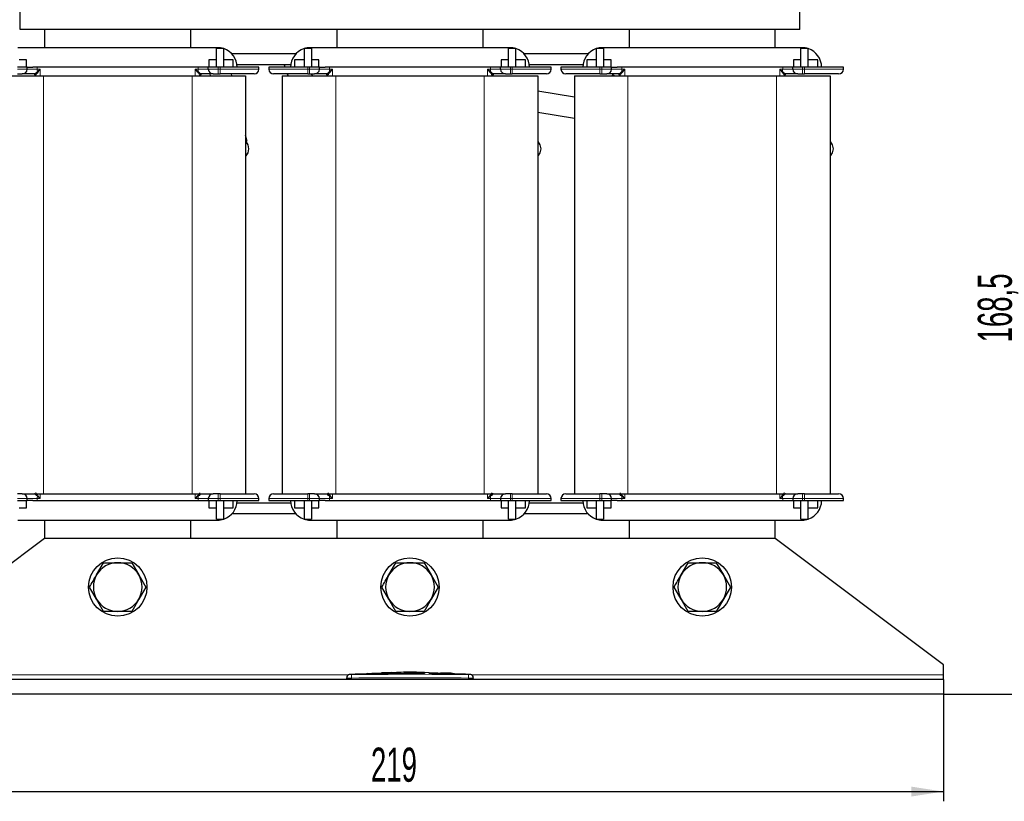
# Model space of a CAD drawing. Header units: millimetres. Extents: x 5 to 418, y 2 to 292.
# Tile 9 of 39: x 56 to 157, y 151 to 231. Entities that reach past the tile are written whole.
import ezdxf

# ---------------------------------------------------------------- set-up
doc = ezdxf.new("R2010")
doc.units = ezdxf.units.MM
doc.layers.add('SLD-0', color=7, linetype='Continuous')
doc.styles.add('SLDTEXTSTYLE0', font='TXT', dxfattribs={"width": 0.605})
doc.dimstyles.new('SLDDIMSTYLE0', dxfattribs={"dimtxt": 3.5, "dimasz": 3.302, "dimexe": 0, "dimexo": 0.0625, "dimgap": 0.875, "dimtad": 1, "dimlfac": 2, "dimrnd": 1e-09, "dimzin": 12, "dimdsep": 46, "dimtxsty": 'SLDTEXTSTYLE0', "dimsah": 1, "dimcen": 0.09, "dimadec": 0, "dimazin": 3, "dimtfac": 1, "dimtofl": 0, "dimtmove": 0, "dimatfit": 3, "dimfxl": 1, "dimfrac": 2, "dimtolj": 1, "dimtzin": 12, "dimarcsym": 0})
doc.dimstyles.new('SLDDIMSTYLE1', dxfattribs={"dimtxt": 3.5, "dimasz": 3.302, "dimexe": 0, "dimexo": 0.0625, "dimgap": 0.875, "dimtad": 1, "dimdec": 0, "dimlfac": 2, "dimrnd": 1e-09, "dimzin": 12, "dimdsep": 46, "dimtxsty": 'SLDTEXTSTYLE0', "dimsah": 1, "dimcen": 0.09, "dimadec": 0, "dimazin": 3, "dimtfac": 1, "dimtofl": 0, "dimtmove": 0, "dimatfit": 3, "dimfxl": 1, "dimfrac": 2, "dimtolj": 1, "dimtzin": 12, "dimarcsym": 0})

# ---------------------------------------------------------------- blocks, each defined once
blk = doc.blocks.new('_D')
at = {"layer": 'SLD-0'}
for p, q in [((41.24, 161.54), (41.24, 150.54)), ((150.74, 161.54), (150.74, 150.54)), ((41.24, 151.54), (150.74, 151.54))]:
    blk.add_line(p, q, dxfattribs=at)
for points in [[(41.24, 151.54), (44.54, 151.03), (44.54, 152.05)], [(150.74, 151.54), (147.44, 152.05), (147.44, 151.03)]]:
    blk.add_solid(points, dxfattribs=at)
at = {"layer": 'SLD-0', "insert": (91.98, 156.05), "char_height": 3.5, "attachment_point": 1, "style": 'SLDTEXTSTYLE0'}
blk.add_mtext('219', dxfattribs=at)
blk = doc.blocks.new('_D_1')
at = {"layer": 'SLD-0'}
for p, q in [((135.99, 245.79), (159.79, 245.79)), ((158.79, 245.79), (158.79, 161.54)), ((150.74, 161.54), (159.79, 161.54))]:
    blk.add_line(p, q, dxfattribs=at)
for points in [[(158.79, 245.79), (158.28, 242.49), (159.29, 242.49)], [(158.79, 161.54), (159.29, 164.84), (158.28, 164.84)]]:
    blk.add_solid(points, dxfattribs=at)
at = {"layer": 'SLD-0', "insert": (154.27, 197.65), "char_height": 3.5, "attachment_point": 1, "rotation": 90, "style": 'SLDTEXTSTYLE0'}
blk.add_mtext('168,5', dxfattribs=at)
blk = doc.blocks.new('_D_2')
at = {"layer": 'SLD-0'}
for p, q in [((119.94, 271.94), (168.52, 271.94)), ((167.52, 271.94), (167.52, 161.54)), ((150.74, 161.54), (168.52, 161.54))]:
    blk.add_line(p, q, dxfattribs=at)
for points in [[(167.52, 271.94), (167.02, 268.64), (168.03, 268.64)], [(167.52, 161.54), (168.03, 164.84), (167.02, 164.84)]]:
    blk.add_solid(points, dxfattribs=at)
at = {"layer": 'SLD-0', "insert": (163.01, 212.73), "char_height": 3.5, "attachment_point": 1, "rotation": 90, "style": 'SLDTEXTSTYLE0'}
blk.add_mtext('221', dxfattribs=at)

msp = doc.modelspace()

# ---------------------------------------------------------------- linework, layer by layer
at = {"color": 7, "linetype": 'Continuous', "lineweight": 25}
for p, q in [((55.9898, 229.7905), (55.9898, 244.2905)), ((135.9898, 229.7905), (135.9898, 244.2905)), ((135.9898, 229.7905), (55.9898, 229.7905)), ((58.4898, 229.7905), (58.4898, 227.9155)), ((73.4898, 227.9155), (73.4898, 229.7905)), ((88.4898, 229.7905), (88.4898, 227.9155)), ((103.4898, 227.9155), (103.4898, 229.7905)), ((118.4898, 229.7905), (118.4898, 227.9155)), ((133.4898, 227.9155), (133.4898, 229.7905)), ((76.2398, 227.9155), (55.7398, 227.9155)), ((76.1148, 225.9155), (76.1148, 227.8155)), ((76.8643, 227.8155), (76.1148, 227.8155)), ((76.8648, 227.8155), (76.8643, 227.8155)), ((76.8648, 225.9155), (76.8648, 227.8155)), ((85.1148, 227.8154), (85.1153, 227.8155)), ((85.1148, 227.8155), (85.1148, 225.9155)), ((85.8648, 227.8155), (85.1153, 227.8155)), ((106.2398, 227.9155), (85.7398, 227.9155)), ((85.8648, 227.8155), (85.8648, 225.9155)), ((106.1148, 225.9155), (106.1148, 227.8155)), ((106.8643, 227.8155), (106.1148, 227.8155)), ((106.8648, 227.8155), (106.8643, 227.8155)), ((106.8648, 225.9155), (106.8648, 227.8155)), ((115.1148, 227.8154), (115.1153, 227.8155)), ((115.1148, 227.8155), (115.1148, 225.9155)), ((115.8648, 227.8155), (115.1153, 227.8155)), ((136.2398, 227.9155), (115.7398, 227.9155)), ((115.8648, 227.8155), (115.8648, 225.9155)), ((136.1148, 225.9155), (136.1148, 227.8155)), ((136.8643, 227.8155), (136.1148, 227.8155)), ((136.8648, 227.8155), (136.8643, 227.8155)), ((136.8648, 225.9155), (136.8648, 227.8155)), ((56.6398, 226.6655), (55.8648, 226.6655)), ((56.6398, 225.9155), (56.6398, 226.6655)), ((76.1148, 226.6655), (75.3398, 226.6655)), ((75.3398, 226.6655), (75.3398, 225.9155)), ((77.8398, 226.6655), (76.8648, 226.6655)), ((84.2874, 227.2905), (77.6922, 227.2905)), ((77.8398, 225.9155), (77.8398, 226.6655)), ((85.1148, 226.6655), (84.1398, 226.6655)), ((84.1398, 226.6655), (84.1398, 225.9155)), ((86.6398, 226.6655), (85.8648, 226.6655)), ((86.6398, 225.9155), (86.6398, 226.6655)), ((105.3398, 226.6655), (105.3398, 225.9155)), ((106.1148, 226.6655), (105.3398, 226.6655)), ((107.8398, 226.6655), (106.8648, 226.6655)), ((114.2874, 227.2905), (107.6922, 227.2905)), ((107.8398, 225.9155), (107.8398, 226.6655)), ((115.1148, 226.6655), (114.1398, 226.6655)), ((114.1398, 226.6655), (114.1398, 225.9155)), ((116.6398, 226.6655), (115.8648, 226.6655)), ((116.6398, 225.9155), (116.6398, 226.6655)), ((136.1148, 226.6655), (135.3398, 226.6655)), ((135.3398, 226.6655), (135.3398, 225.9155)), ((137.8398, 226.6655), (136.8648, 226.6655)), ((137.8398, 225.9155), (137.8398, 226.6655)), ((56.6898, 225.9155), (55.6898, 225.9155)), ((56.6898, 225.7155), (56.6898, 225.9155)), ((56.6898, 225.9155), (57.2686, 225.9155)), ((60.0316, 225.9155), (57.2686, 225.9155)), ((71.948, 225.9155), (60.0316, 225.9155)), ((74.711, 225.9155), (71.948, 225.9155)), ((75.2898, 225.9155), (74.711, 225.9155)), ((75.2898, 225.7155), (75.2898, 225.9155)), ((76.2898, 225.9155), (75.2898, 225.9155)), ((76.4898, 225.9155), (76.2898, 225.9155)), ((80.4898, 225.9155), (76.4898, 225.9155)), ((83.7525, 226.1405), (78.2271, 226.1405)), ((80.4898, 225.7155), (80.4898, 225.9155)), ((81.4898, 225.9155), (81.4898, 225.7155)), ((85.4898, 225.9155), (81.4898, 225.9155)), ((83.0698, 226.1405), (83.1305, 225.9155)), ((85.6898, 225.9155), (85.4898, 225.9155)), ((86.6898, 225.9155), (85.6898, 225.9155)), ((86.6898, 225.7155), (86.6898, 225.9155)), ((86.6898, 225.9155), (87.2686, 225.9155)), ((90.0316, 225.9155), (87.2686, 225.9155)), ((101.948, 225.9155), (90.0316, 225.9155)), ((104.711, 225.9155), (101.948, 225.9155)), ((105.2898, 225.9155), (104.711, 225.9155)), ((105.2898, 225.7155), (105.2898, 225.9155)), ((106.2898, 225.9155), (105.2898, 225.9155)), ((106.4898, 225.9155), (106.2898, 225.9155)), ((110.4898, 225.9155), (106.4898, 225.9155)), ((113.7525, 226.1405), (108.2271, 226.1405)), ((110.4898, 225.7155), (110.4898, 225.9155)), ((115.4898, 225.9155), (111.4898, 225.9155)), ((111.4898, 225.9155), (111.4898, 225.7155)), ((115.6898, 225.9155), (115.4898, 225.9155)), ((116.6898, 225.9155), (115.6898, 225.9155)), ((116.6898, 225.7155), (116.6898, 225.9155)), ((116.6898, 225.9155), (117.2686, 225.9155)), ((120.0316, 225.9155), (117.2686, 225.9155)), ((131.948, 225.9155), (120.0316, 225.9155)), ((134.711, 225.9155), (131.948, 225.9155)), ((135.2898, 225.9155), (134.711, 225.9155)), ((135.2898, 225.7155), (135.2898, 225.9155)), ((136.2898, 225.9155), (135.2898, 225.9155)), ((136.4898, 225.9155), (136.2898, 225.9155)), ((140.4898, 225.9155), (136.4898, 225.9155)), ((140.4898, 225.7155), (140.4898, 225.9155)), ((52.8648, 225.0155), (58.3648, 225.0155)), ((55.6898, 225.2155), (56.1898, 225.2155)), ((57.4648, 225.1155), (57.4648, 225.0155)), ((57.5567, 225.0155), (57.5567, 225.1156)), ((58.3648, 225.0155), (73.6148, 225.0155)), ((73.6148, 225.0155), (79.1148, 225.0155)), ((74.4229, 225.0155), (74.4229, 225.1156)), ((74.5148, 225.0155), (74.5148, 225.1155)), ((75.4448, 225.2155), (75.4915, 225.0155)), ((75.7898, 225.2155), (76.2898, 225.2155)), ((76.2898, 225.2155), (76.4898, 225.2155)), ((77.6993, 225.0155), (77.6526, 225.2155)), ((79.1148, 225.0155), (79.1148, 182.1155)), ((82.8648, 225.0155), (82.8648, 182.1155)), ((82.8648, 225.0155), (88.3648, 225.0155)), ((83.3951, 225.1827), (83.471, 225.0155)), ((85.4898, 225.2155), (85.6898, 225.2155)), ((85.6898, 225.2155), (86.1898, 225.2155)), ((87.4648, 225.1155), (87.4648, 225.0155)), ((87.5567, 225.0155), (87.5567, 225.1156)), ((88.3648, 225.0155), (103.6148, 225.0155)), ((103.6148, 225.0155), (109.1148, 225.0155)), ((104.4229, 225.0155), (104.4229, 225.1156)), ((104.5148, 225.0155), (104.5148, 225.1155)), ((105.7898, 225.2155), (106.2898, 225.2155)), ((106.2898, 225.2155), (106.4898, 225.2155)), ((109.1148, 225.0155), (109.1148, 182.1155)), ((112.8648, 225.0155), (112.8648, 182.1155)), ((112.8648, 225.0155), (118.3648, 225.0155)), ((115.4898, 225.2155), (115.6898, 225.2155)), ((115.6898, 225.2155), (116.1898, 225.2155)), ((116.8154, 225.1739), (116.7019, 225.0386)), ((117.4648, 225.1155), (117.4648, 225.0155)), ((117.5567, 225.0155), (117.5567, 225.1156)), ((118.3648, 225.0155), (133.6148, 225.0155)), ((133.6148, 225.0155), (139.1148, 225.0155)), ((134.4229, 225.0155), (134.4229, 225.1156)), ((134.5148, 225.0155), (134.5148, 225.1155)), ((135.7898, 225.2155), (136.2898, 225.2155)), ((136.2898, 225.2155), (136.4898, 225.2155)), ((139.1148, 225.0155), (139.1148, 182.1155)), ((112.8648, 222.8476), (109.1148, 223.4683)), ((109.1148, 221.2891), (112.8648, 220.6684)), ((79.2673, 218.2973), (79.1148, 218.9506)), ((79.1148, 216.7852), (79.1376, 216.8211)), ((56.1898, 182.1155), (55.6898, 182.1155)), ((56.1898, 182.1155), (58.3648, 182.1155)), ((58.3648, 182.1155), (73.6148, 182.1155)), ((73.6148, 182.1155), (75.7898, 182.1155)), ((76.2898, 182.1155), (75.7898, 182.1155)), ((76.4898, 182.1155), (76.2898, 182.1155)), ((85.6898, 182.1155), (85.4898, 182.1155)), ((86.1898, 182.1155), (85.6898, 182.1155)), ((86.1898, 182.1155), (88.3648, 182.1155)), ((88.3648, 182.1155), (103.6148, 182.1155)), ((103.6148, 182.1155), (105.7898, 182.1155)), ((106.2898, 182.1155), (105.7898, 182.1155)), ((106.4898, 182.1155), (106.2898, 182.1155)), ((115.6898, 182.1155), (115.4898, 182.1155)), ((116.1898, 182.1155), (115.6898, 182.1155)), ((116.1898, 182.1155), (118.3648, 182.1155)), ((118.3648, 182.1155), (133.6148, 182.1155)), ((133.6148, 182.1155), (135.7898, 182.1155)), ((136.2898, 182.1155), (135.7898, 182.1155)), ((136.4898, 182.1155), (136.2898, 182.1155)), ((55.6898, 181.4155), (56.6898, 181.4155)), ((56.6398, 180.6655), (56.6398, 181.4155)), ((56.6898, 181.4155), (56.6898, 181.6155)), ((57.2686, 181.4155), (56.6898, 181.4155)), ((57.2686, 181.4155), (60.0316, 181.4155)), ((60.0316, 181.4155), (71.948, 181.4155)), ((71.948, 181.4155), (74.711, 181.4155)), ((74.711, 181.4155), (75.2898, 181.4155)), ((75.2898, 181.6155), (75.2898, 181.4155)), ((75.2898, 181.4155), (76.2898, 181.4155)), ((75.3398, 181.4155), (75.3398, 180.6655)), ((76.1148, 179.5155), (76.1148, 181.4155)), ((76.2898, 181.4155), (76.4898, 181.4155)), ((76.4898, 181.4155), (80.4898, 181.4155)), ((76.8648, 179.5155), (76.8648, 181.4155)), ((77.8398, 180.6655), (77.8398, 181.4155)), ((83.7588, 181.1405), (78.2208, 181.1405)), ((80.4898, 181.4155), (80.4898, 181.6155)), ((81.4898, 181.6155), (81.4898, 181.4155)), ((81.4898, 181.4155), (85.4898, 181.4155)), ((84.1398, 181.4155), (84.1398, 180.6655)), ((85.1148, 181.4155), (85.1148, 179.5155)), ((85.4898, 181.4155), (85.6898, 181.4155)), ((85.6898, 181.4155), (86.6898, 181.4155)), ((85.8648, 181.4155), (85.8648, 179.5155)), ((86.6398, 180.6655), (86.6398, 181.4155)), ((86.6898, 181.4155), (86.6898, 181.6155)), ((87.2686, 181.4155), (86.6898, 181.4155)), ((87.2686, 181.4155), (90.0316, 181.4155)), ((90.0316, 181.4155), (101.948, 181.4155)), ((101.948, 181.4155), (104.711, 181.4155)), ((104.711, 181.4155), (105.2898, 181.4155)), ((105.2898, 181.6155), (105.2898, 181.4155)), ((105.2898, 181.4155), (106.2898, 181.4155)), ((105.3398, 181.4155), (105.3398, 180.6655)), ((106.1148, 179.5155), (106.1148, 181.4155)), ((106.2898, 181.4155), (106.4898, 181.4155)), ((106.4898, 181.4155), (110.4898, 181.4155)), ((106.8648, 179.5155), (106.8648, 181.4155)), ((107.8398, 180.6655), (107.8398, 181.4155)), ((113.7588, 181.1405), (108.2208, 181.1405)), ((110.4898, 181.4155), (110.4898, 181.6155)), ((111.4898, 181.6155), (111.4898, 181.4155)), ((111.4898, 181.4155), (115.4898, 181.4155)), ((114.1398, 181.4155), (114.1398, 180.6655)), ((115.1148, 181.4155), (115.1148, 179.5155)), ((115.4898, 181.4155), (115.6898, 181.4155)), ((115.6898, 181.4155), (116.6898, 181.4155)), ((115.8648, 181.4155), (115.8648, 179.5155)), ((116.6398, 180.6655), (116.6398, 181.4155)), ((116.6898, 181.4155), (116.6898, 181.6155)), ((117.2686, 181.4155), (116.6898, 181.4155)), ((117.2686, 181.4155), (120.0316, 181.4155)), ((120.0316, 181.4155), (131.948, 181.4155)), ((131.948, 181.4155), (134.711, 181.4155)), ((134.711, 181.4155), (135.2898, 181.4155)), ((135.2898, 181.6155), (135.2898, 181.4155)), ((135.2898, 181.4155), (136.2898, 181.4155)), ((135.3398, 181.4155), (135.3398, 180.6655)), ((136.1148, 179.5155), (136.1148, 181.4155)), ((136.2898, 181.4155), (136.4898, 181.4155)), ((136.4898, 181.4155), (140.4898, 181.4155)), ((136.8648, 179.5155), (136.8648, 181.4155)), ((137.8398, 180.6655), (137.8398, 181.4155)), ((140.4898, 181.4155), (140.4898, 181.6155)), ((55.8648, 180.6655), (56.6398, 180.6655)), ((75.3398, 180.6655), (76.1148, 180.6655)), ((76.8648, 180.6655), (77.8398, 180.6655)), ((84.2874, 180.0405), (77.6922, 180.0405)), ((84.1398, 180.6655), (85.1148, 180.6655)), ((85.8648, 180.6655), (86.6398, 180.6655)), ((105.3398, 180.6655), (106.1148, 180.6655)), ((106.8648, 180.6655), (107.8398, 180.6655)), ((114.2874, 180.0405), (107.6922, 180.0405)), ((114.1398, 180.6655), (115.1148, 180.6655)), ((115.8648, 180.6655), (116.6398, 180.6655)), ((135.3398, 180.6655), (136.1148, 180.6655)), ((136.8648, 180.6655), (137.8398, 180.6655)), ((55.7398, 179.4155), (76.2398, 179.4155)), ((58.4898, 179.4155), (58.4898, 177.5405)), ((73.4898, 177.5405), (73.4898, 179.4155)), ((76.1148, 179.5155), (76.8643, 179.5155)), ((76.8643, 179.5155), (76.8648, 179.5155)), ((85.1153, 179.5155), (85.1148, 179.5157)), ((85.1153, 179.5155), (85.8648, 179.5155)), ((85.7398, 179.4155), (106.2398, 179.4155)), ((88.4898, 179.4155), (88.4898, 177.5405)), ((103.4898, 177.5405), (103.4898, 179.4155)), ((106.1148, 179.5155), (106.8643, 179.5155)), ((106.8643, 179.5155), (106.8648, 179.5155)), ((115.1153, 179.5155), (115.1148, 179.5157)), ((115.1153, 179.5155), (115.8648, 179.5155)), ((115.7398, 179.4155), (136.2398, 179.4155)), ((118.4898, 179.4155), (118.4898, 177.5405)), ((133.4898, 177.5405), (133.4898, 179.4155)), ((136.1148, 179.5155), (136.8643, 179.5155)), ((136.8643, 179.5155), (136.8648, 179.5155)), ((58.4898, 177.5405), (41.2398, 164.5405)), ((133.4898, 177.5405), (58.4898, 177.5405)), ((150.7398, 164.5405), (133.4898, 177.5405)), ((63.8247, 173.7905), (64.5464, 175.0405)), ((64.5464, 175.0405), (65.9898, 175.0405)), ((65.9898, 175.0405), (67.4332, 175.0405)), ((67.4332, 175.0405), (68.1549, 173.7905)), ((93.8247, 173.7905), (94.5464, 175.0405)), ((94.5464, 175.0405), (95.9898, 175.0405)), ((95.9898, 175.0405), (97.4332, 175.0405)), ((97.4332, 175.0405), (98.1549, 173.7905)), ((123.8247, 173.7905), (124.5464, 175.0405)), ((124.5464, 175.0405), (125.9898, 175.0405)), ((125.9898, 175.0405), (127.4332, 175.0405)), ((127.4332, 175.0405), (128.1549, 173.7905)), ((68.1549, 173.7905), (68.8766, 172.5405)), ((98.1549, 173.7905), (98.8766, 172.5405)), ((128.1549, 173.7905), (128.8766, 172.5405)), ((63.8247, 171.2905), (63.1031, 172.5405)), ((68.8766, 172.5405), (68.1549, 171.2905)), ((93.8247, 171.2905), (93.1031, 172.5405)), ((98.8766, 172.5405), (98.1549, 171.2905)), ((123.8247, 171.2905), (123.1031, 172.5405)), ((128.8766, 172.5405), (128.1549, 171.2905)), ((64.5464, 170.0405), (63.8247, 171.2905)), ((68.1549, 171.2905), (67.4332, 170.0405)), ((94.5464, 170.0405), (93.8247, 171.2905)), ((98.1549, 171.2905), (97.4332, 170.0405)), ((124.5464, 170.0405), (123.8247, 171.2905)), ((128.1549, 171.2905), (127.4332, 170.0405)), ((65.9898, 170.0405), (64.5464, 170.0405)), ((67.4332, 170.0405), (65.9898, 170.0405)), ((95.9898, 170.0405), (94.5464, 170.0405)), ((97.4332, 170.0405), (95.9898, 170.0405)), ((125.9898, 170.0405), (124.5464, 170.0405)), ((127.4332, 170.0405), (125.9898, 170.0405)), ((94.0974, 163.7659), (93.0641, 163.7312)), ((95.3429, 163.7939), (97.9321, 163.7715)), ((95.3429, 163.768), (95.3429, 163.7939)), ((96.4189, 163.7746), (95.3429, 163.7839)), ((97.4947, 163.7569), (95.3429, 163.768)), ((97.9321, 163.7715), (97.9321, 163.7423)), ((101.4167, 163.6089), (97.9914, 163.7313)), ((99.1515, 163.7312), (99.1515, 163.712)), ((100.022, 163.6924), (99.1515, 163.7312)), ((150.7398, 163.5405), (150.7398, 164.5405)), ((150.7398, 163.0405), (41.2398, 163.0405)), ((89.4898, 163.0405), (89.4898, 163.1965)), ((90.4348, 163.5918), (89.7429, 163.5567)), ((91.5345, 163.6455), (90.3668, 163.6056)), ((90.4346, 163.5847), (91.5337, 163.6208)), ((91.5337, 163.6108), (90.4346, 163.5747)), ((90.4346, 163.5847), (90.4346, 163.5747)), ((91.5337, 163.6724), (92.7442, 163.6538)), ((91.5337, 163.6208), (91.5337, 163.6108)), ((92.7442, 163.6438), (91.5802, 163.6616)), ((93.0696, 163.698), (92.0765, 163.664)), ((92.7442, 163.6538), (97.4947, 163.6849)), ((97.4947, 163.6748), (92.7442, 163.6438)), ((92.7442, 163.6538), (92.7442, 163.6438)), ((97.4947, 163.6849), (97.4947, 163.6748)), ((97.9321, 163.6791), (100.7706, 163.6106)), ((97.9321, 163.6791), (97.9321, 163.669)), ((100.7706, 163.6006), (97.9321, 163.669)), ((99.1515, 163.7212), (100.022, 163.6824)), ((99.1515, 163.712), (100.022, 163.6774)), ((100.3407, 163.6615), (100.3407, 163.6715)), ((101.5539, 163.5961), (101.5539, 163.5861)), ((102.2367, 163.5567), (101.5539, 163.589)), ((102.4898, 163.0405), (102.4898, 163.1965)), ((150.7398, 163.0405), (150.7398, 163.5405)), ((150.7398, 163.0405), (150.7398, 161.5405)), ((150.7398, 161.5405), (41.2398, 161.5405))]:
    msp.add_line(p, q, dxfattribs=at)
at = {"color": 7, "linetype": 'Continuous', "lineweight": 18}
for p, q in [((55.6898, 225.7155), (56.6898, 225.7155)), ((57.7363, 225.7155), (56.6898, 225.7155)), ((57.7363, 225.9155), (57.7363, 225.7155)), ((57.7363, 225.7155), (58.0342, 225.7155)), ((58.0342, 225.7155), (57.7394, 225.4673)), ((58.0342, 225.7155), (57.7889, 225.4177)), ((58.0342, 225.0155), (58.0342, 225.7155)), ((73.9454, 225.7155), (74.2433, 225.7155)), ((73.9454, 225.0155), (73.9454, 225.7155)), ((73.9454, 225.7155), (74.2403, 225.4673)), ((74.1907, 225.4177), (73.9454, 225.7155)), ((74.2433, 225.7155), (74.2433, 225.9155)), ((75.2898, 225.7155), (74.2433, 225.7155)), ((75.2898, 225.7155), (76.2898, 225.7155)), ((76.2898, 225.7155), (76.2898, 225.9155)), ((76.4898, 225.7155), (76.2898, 225.7155)), ((76.2898, 225.2155), (76.2898, 225.7155)), ((76.4898, 225.9155), (76.4898, 225.7155)), ((76.4898, 225.7155), (80.4898, 225.7155)), ((76.4898, 225.7155), (76.4898, 225.2155)), ((85.4898, 225.7155), (81.4898, 225.7155)), ((85.4898, 225.7155), (85.4898, 225.9155)), ((85.4898, 225.2155), (85.4898, 225.7155)), ((85.6898, 225.7155), (85.4898, 225.7155)), ((85.6898, 225.9155), (85.6898, 225.7155)), ((85.6898, 225.7155), (85.6898, 225.2155)), ((85.6898, 225.7155), (86.6898, 225.7155)), ((87.7363, 225.7155), (86.6898, 225.7155)), ((87.7363, 225.9155), (87.7363, 225.7155)), ((87.7363, 225.7155), (88.0342, 225.7155)), ((88.0342, 225.7155), (87.7394, 225.4673)), ((88.0342, 225.7155), (87.7889, 225.4177)), ((88.0342, 225.0155), (88.0342, 225.7155)), ((103.9454, 225.7155), (104.2433, 225.7155)), ((103.9454, 225.0155), (103.9454, 225.7155)), ((103.9454, 225.7155), (104.2403, 225.4673)), ((104.1907, 225.4177), (103.9454, 225.7155)), ((104.2433, 225.7155), (104.2433, 225.9155)), ((105.2898, 225.7155), (104.2433, 225.7155)), ((105.2898, 225.7155), (106.2898, 225.7155)), ((106.2898, 225.7155), (106.2898, 225.9155)), ((106.4898, 225.7155), (106.2898, 225.7155)), ((106.2898, 225.2155), (106.2898, 225.7155)), ((106.4898, 225.9155), (106.4898, 225.7155)), ((106.4898, 225.7155), (110.4898, 225.7155)), ((106.4898, 225.7155), (106.4898, 225.2155)), ((115.4898, 225.7155), (111.4898, 225.7155)), ((115.4898, 225.7155), (115.4898, 225.9155)), ((115.4898, 225.2155), (115.4898, 225.7155)), ((115.6898, 225.7155), (115.4898, 225.7155)), ((115.6898, 225.9155), (115.6898, 225.7155)), ((115.6898, 225.7155), (115.6898, 225.2155)), ((115.6898, 225.7155), (116.6898, 225.7155)), ((117.7363, 225.7155), (116.6898, 225.7155)), ((117.7363, 225.9155), (117.7363, 225.7155)), ((117.7363, 225.7155), (118.0342, 225.7155)), ((118.0342, 225.7155), (117.7394, 225.4673)), ((118.0342, 225.7155), (117.7889, 225.4177)), ((118.0342, 225.0155), (118.0342, 225.7155)), ((133.9454, 225.7155), (134.2433, 225.7155)), ((133.9454, 225.0155), (133.9454, 225.7155)), ((133.9454, 225.7155), (134.2403, 225.4673)), ((134.1907, 225.4177), (133.9454, 225.7155)), ((134.2433, 225.7155), (134.2433, 225.9155)), ((135.2898, 225.7155), (134.2433, 225.7155)), ((135.2898, 225.7155), (136.2898, 225.7155)), ((136.2898, 225.7155), (136.2898, 225.9155)), ((136.4898, 225.7155), (136.2898, 225.7155)), ((136.2898, 225.2155), (136.2898, 225.7155)), ((136.4898, 225.9155), (136.4898, 225.7155)), ((136.4898, 225.7155), (140.4898, 225.7155)), ((136.4898, 225.7155), (136.4898, 225.2155)), ((57.4566, 225.2155), (57.4565, 225.2156)), ((57.5566, 225.1155), (57.4648, 225.1155)), ((57.5567, 225.1156), (57.5566, 225.1155)), ((58.3648, 225.0155), (58.3648, 182.1155)), ((73.6148, 225.0155), (73.6148, 182.1155)), ((74.423, 225.1155), (74.4229, 225.1156)), ((74.5148, 225.1155), (74.423, 225.1155)), ((74.5231, 225.2156), (74.523, 225.2155)), ((87.4566, 225.2155), (87.4565, 225.2156)), ((87.5566, 225.1155), (87.4648, 225.1155)), ((87.5567, 225.1156), (87.5566, 225.1155)), ((88.3648, 225.0155), (88.3648, 182.1155)), ((103.6148, 225.0155), (103.6148, 182.1155)), ((104.423, 225.1155), (104.4229, 225.1156)), ((104.5148, 225.1155), (104.423, 225.1155)), ((104.5231, 225.2156), (104.523, 225.2155)), ((116.7019, 225.0386), (116.7294, 225.0155)), ((116.8154, 225.1739), (117.0041, 225.0155)), ((117.4566, 225.2155), (117.4565, 225.2156)), ((117.5566, 225.1155), (117.4648, 225.1155)), ((117.5567, 225.1156), (117.5566, 225.1155)), ((118.3648, 225.0155), (118.3648, 182.1155)), ((133.6148, 225.0155), (133.6148, 182.1155)), ((134.423, 225.1155), (134.4229, 225.1156)), ((134.5148, 225.1155), (134.423, 225.1155)), ((134.5231, 225.2156), (134.523, 225.2155)), ((57.4565, 182.1155), (57.4593, 182.1155)), ((58.0342, 181.6155), (58.0342, 182.1155)), ((73.9454, 181.6155), (73.9454, 182.1155)), ((74.5231, 182.1155), (74.5203, 182.1155)), ((76.2898, 181.6155), (76.2898, 182.1155)), ((76.4898, 182.1155), (76.4898, 181.6155)), ((85.4898, 181.6155), (85.4898, 182.1155)), ((85.6898, 182.1155), (85.6898, 181.6155)), ((87.4565, 182.1155), (87.4593, 182.1155)), ((88.0342, 181.6155), (88.0342, 182.1155)), ((103.9454, 181.6155), (103.9454, 182.1155)), ((104.5231, 182.1155), (104.5203, 182.1155)), ((106.2898, 181.6155), (106.2898, 182.1155)), ((106.4898, 182.1155), (106.4898, 181.6155)), ((115.4898, 181.6155), (115.4898, 182.1155)), ((115.6898, 182.1155), (115.6898, 181.6155)), ((117.4565, 182.1155), (117.4593, 182.1155)), ((118.0342, 181.6155), (118.0342, 182.1155)), ((133.9454, 181.6155), (133.9454, 182.1155)), ((134.5231, 182.1155), (134.5203, 182.1155)), ((136.2898, 181.6155), (136.2898, 182.1155)), ((136.4898, 182.1155), (136.4898, 181.6155)), ((56.6898, 181.6155), (55.6898, 181.6155)), ((56.6898, 181.6155), (57.7363, 181.6155)), ((57.7363, 181.6155), (57.7363, 181.4155)), ((58.0342, 181.6155), (57.7363, 181.6155)), ((57.7394, 181.8637), (58.0342, 181.6155)), ((57.7889, 181.9134), (58.0342, 181.6155)), ((73.9454, 181.6155), (74.1907, 181.9134)), ((74.2403, 181.8637), (73.9454, 181.6155)), ((74.2433, 181.6155), (73.9454, 181.6155)), ((74.2433, 181.6155), (75.2898, 181.6155)), ((74.2433, 181.4155), (74.2433, 181.6155)), ((76.2898, 181.6155), (75.2898, 181.6155)), ((76.2898, 181.6155), (76.4898, 181.6155)), ((76.2898, 181.4155), (76.2898, 181.6155)), ((80.4898, 181.6155), (76.4898, 181.6155)), ((76.4898, 181.6155), (76.4898, 181.4155)), ((81.4898, 181.6155), (85.4898, 181.6155)), ((85.4898, 181.6155), (85.6898, 181.6155)), ((85.4898, 181.4155), (85.4898, 181.6155)), ((86.6898, 181.6155), (85.6898, 181.6155)), ((85.6898, 181.6155), (85.6898, 181.4155)), ((86.6898, 181.6155), (87.7363, 181.6155)), ((87.7363, 181.6155), (87.7363, 181.4155)), ((88.0342, 181.6155), (87.7363, 181.6155)), ((87.7394, 181.8637), (88.0342, 181.6155)), ((87.7889, 181.9134), (88.0342, 181.6155)), ((103.9454, 181.6155), (104.1907, 181.9134)), ((104.2403, 181.8637), (103.9454, 181.6155)), ((104.2433, 181.6155), (103.9454, 181.6155)), ((104.2433, 181.6155), (105.2898, 181.6155)), ((104.2433, 181.4155), (104.2433, 181.6155)), ((106.2898, 181.6155), (105.2898, 181.6155)), ((106.2898, 181.6155), (106.4898, 181.6155)), ((106.2898, 181.4155), (106.2898, 181.6155)), ((110.4898, 181.6155), (106.4898, 181.6155)), ((106.4898, 181.6155), (106.4898, 181.4155)), ((111.4898, 181.6155), (115.4898, 181.6155)), ((115.4898, 181.6155), (115.6898, 181.6155)), ((115.4898, 181.4155), (115.4898, 181.6155)), ((115.6898, 181.6155), (115.6898, 181.4155)), ((116.6898, 181.6155), (115.6898, 181.6155)), ((116.6898, 181.6155), (117.7363, 181.6155)), ((117.7363, 181.6155), (117.7363, 181.4155)), ((118.0342, 181.6155), (117.7363, 181.6155)), ((117.7394, 181.8637), (118.0342, 181.6155)), ((117.7889, 181.9134), (118.0342, 181.6155)), ((133.9454, 181.6155), (134.1907, 181.9134)), ((134.2403, 181.8637), (133.9454, 181.6155)), ((134.2433, 181.6155), (133.9454, 181.6155)), ((134.2433, 181.6155), (135.2898, 181.6155)), ((134.2433, 181.4155), (134.2433, 181.6155)), ((136.2898, 181.6155), (135.2898, 181.6155)), ((136.2898, 181.6155), (136.4898, 181.6155)), ((136.2898, 181.4155), (136.2898, 181.6155)), ((140.4898, 181.6155), (136.4898, 181.6155)), ((136.4898, 181.6155), (136.4898, 181.4155)), ((89.7187, 163.5405), (41.2398, 163.5405)), ((89.9856, 163.5464), (89.9898, 163.1965)), ((89.9898, 163.0405), (89.9898, 163.1965)), ((100.022, 163.6924), (100.022, 163.6824)), ((100.7706, 163.6106), (100.7706, 163.6006)), ((101.9941, 163.5464), (101.9898, 163.1965)), ((101.9898, 163.0405), (101.9898, 163.1965)), ((150.7398, 163.5405), (102.2609, 163.5405))]:
    msp.add_line(p, q, dxfattribs=at)
at = {"color": 7, "linetype": 'Continuous', "lineweight": 25, "flags": 128}
for points in [[(86.0182, 225.0155), (85.8673, 225.1979), (85.8536, 225.2155)], [(79.4148, 217.5415), (79.333, 217.1301), (79.1157, 216.7975)], [(79.1245, 218.2763), (79.333, 217.9529), (79.4148, 217.5415)], [(79.4148, 217.5415), (79.333, 217.1301), (79.1378, 216.8212)], [(79.1397, 218.2597), (79.333, 217.9529), (79.4148, 217.5415)], [(109.4148, 217.5415), (109.333, 217.1301), (109.1148, 216.7965)], [(109.1194, 218.2816), (109.333, 217.9529), (109.4148, 217.5415)], [(109.1387, 218.2607), (109.333, 217.9529), (109.4148, 217.5415)], [(109.4148, 217.5415), (109.333, 217.1301), (109.1388, 216.8223)], [(139.4148, 217.5415), (139.333, 217.1301), (139.1148, 216.7965)], [(139.1194, 218.2816), (139.333, 217.9529), (139.4148, 217.5415)], [(139.1387, 218.2607), (139.333, 217.9529), (139.4148, 217.5415)], [(139.4148, 217.5415), (139.333, 217.1301), (139.1388, 216.8223)]]:
    msp.add_lwpolyline(points, dxfattribs=at)
at = {"color": 7, "linetype": 'Continuous', "lineweight": 25}
for centre in [(65.9898, 172.5405), (95.9898, 172.5405), (125.9898, 172.5405)]:
    msp.add_circle(centre, 3, dxfattribs=at)
for centre, radius, start, end in [((76.2398, 225.9155), 2, 71.805128, 90), ((76.2398, 225.9155), 2, 0, 71.790043), ((85.7398, 225.9155), 2, 108.209957, 180), ((85.7398, 225.9155), 2, 90, 108.194872), ((106.2398, 225.9155), 2, 71.805128, 90), ((106.2398, 225.9155), 2, 0, 71.790043), ((115.7398, 225.9155), 2, 108.209957, 180), ((115.7398, 225.9155), 2, 90, 108.194872), ((136.2398, 225.9155), 2, 71.805128, 90), ((136.2398, 225.9155), 2, 0, 71.790043), ((56.1898, 225.7155), 0.5, 270, 0), ((75.7898, 225.7155), 0.5, 180, 270), ((79.9898, 225.7155), 0.5, 270, 360), ((81.9898, 225.7155), 0.5, 180, 270), ((86.1898, 225.7155), 0.5, 270, 0), ((105.7898, 225.7155), 0.5, 180, 270), ((109.9898, 225.7155), 0.5, 270, 360), ((111.9898, 225.7155), 0.5, 180, 270), ((116.1898, 225.7155), 0.5, 270, 0), ((135.7898, 225.7155), 0.5, 180, 270), ((139.9898, 225.7155), 0.5, 270, 360), ((57.3648, 225.1155), 0.1, 0, 90), ((74.6148, 225.1155), 0.1, 90, 180), ((87.3648, 225.1155), 0.1, 0, 90), ((104.6148, 225.1155), 0.1, 90, 180), ((117.3648, 225.1155), 0.1, 0, 90), ((134.6148, 225.1155), 0.1, 90, 180), ((56.1898, 181.6155), 0.5, 0, 90), ((75.7898, 181.6155), 0.5, 90, 180), ((79.9898, 181.6155), 0.5, 360, 90), ((81.9898, 181.6155), 0.5, 90, 180), ((86.1898, 181.6155), 0.5, 0, 90), ((105.7898, 181.6155), 0.5, 90, 180), ((109.9898, 181.6155), 0.5, 360, 90), ((111.9898, 181.6155), 0.5, 90, 180), ((116.1898, 181.6155), 0.5, 0, 90), ((135.7898, 181.6155), 0.5, 90, 180), ((139.9898, 181.6155), 0.5, 360, 90), ((76.2398, 181.4155), 2, 288.209957, 0), ((85.7398, 181.4155), 2, 180, 251.790043), ((106.2398, 181.4155), 2, 288.209957, 0), ((115.7398, 181.4155), 2, 180, 251.790043), ((136.2398, 181.4155), 2, 288.209957, 0), ((76.2398, 181.4155), 2, 270, 288.194872), ((85.7398, 181.4155), 2, 251.805128, 270), ((106.2398, 181.4155), 2, 270, 288.194872), ((115.7398, 181.4155), 2, 251.805128, 270), ((136.2398, 181.4155), 2, 270, 288.194872), ((65.9898, 172.5405), 2.5, 90, 150), ((65.9898, 172.5405), 2.5, 30, 90), ((95.9898, 172.5405), 2.5, 90, 150), ((95.9898, 172.5405), 2.5, 30, 90), ((125.9898, 172.5405), 2.5, 90, 150), ((125.9898, 172.5405), 2.5, 30, 90), ((65.9898, 172.5405), 2.5, 150, 210), ((65.9898, 172.5405), 2.5, 330, 30), ((95.9898, 172.5405), 2.5, 150, 210), ((95.9898, 172.5405), 2.5, 330, 30), ((125.9898, 172.5405), 2.5, 150, 210), ((125.9898, 172.5405), 2.5, 330, 30), ((65.9898, 172.5405), 2.5, 210, 270), ((65.9898, 172.5405), 2.5, 270, 330), ((95.9898, 172.5405), 2.5, 210, 270), ((95.9898, 172.5405), 2.5, 270, 330), ((125.9898, 172.5405), 2.5, 210, 270), ((125.9898, 172.5405), 2.5, 270, 330), ((89.8398, 163.2122), 0.35, 93.308358, 180.001701), ((102.1398, 163.2122), 0.35, 359.998284, 86.658763)]:
    msp.add_arc(centre, radius, start, end, dxfattribs=at)
at = {"color": 7, "linetype": 'Continuous', "lineweight": 18}
for centre, radius, start, end in [((67.249, 225.7089), 9.5127, 179.96016, 181.455278), ((57.5967, 225.2755), 0.2391, 36.4964, 53.359695), ((74.3829, 225.2755), 0.2391, 126.640305, 143.5036), ((64.7306, 225.7089), 9.5127, 358.544722, 0.03984), ((97.249, 225.7089), 9.5127, 179.96016, 181.455278), ((87.5967, 225.2755), 0.2391, 36.4964, 53.359695), ((104.3829, 225.2755), 0.2391, 126.640305, 143.5036), ((94.7306, 225.7089), 9.5127, 358.544722, 0.03984), ((127.249, 225.7089), 9.5127, 179.96016, 181.455278), ((117.5967, 225.2755), 0.2391, 36.4964, 53.359695), ((134.3829, 225.2755), 0.2391, 126.640305, 143.5036), ((124.7306, 225.7089), 9.5127, 358.544722, 0.03984), ((57.4567, 225.1156), 0.1, 0.010971, 90.089428), ((57.4566, 225.1155), 0.1, 359.995918, 89.995919), ((74.5229, 225.1156), 0.1, 89.910572, 179.989029), ((74.523, 225.1155), 0.1, 90.004081, 180.004082), ((87.4567, 225.1156), 0.1, 0.010971, 90.089428), ((87.4566, 225.1155), 0.1, 359.995918, 89.995919), ((104.5229, 225.1156), 0.1, 89.910572, 179.989029), ((104.523, 225.1155), 0.1, 90.004081, 180.004082), ((117.4567, 225.1156), 0.1, 0.010971, 90.089428), ((117.4566, 225.1155), 0.1, 359.995918, 89.995919), ((134.5229, 225.1156), 0.1, 89.910572, 179.989029), ((134.523, 225.1155), 0.1, 90.004081, 180.004082), ((67.249, 181.6221), 9.5127, 178.544722, 180.03984), ((57.5967, 182.0556), 0.2391, 306.640305, 323.5036), ((74.3829, 182.0556), 0.2391, 216.4964, 233.359695), ((64.7306, 181.6221), 9.5127, 359.96016, 1.455278), ((97.249, 181.6221), 9.5127, 178.544722, 180.03984), ((87.5967, 182.0556), 0.2391, 306.640305, 323.5036), ((104.3829, 182.0556), 0.2391, 216.4964, 233.359695), ((94.7306, 181.6221), 9.5127, 359.96016, 1.455278), ((127.249, 181.6221), 9.5127, 178.544722, 180.03984), ((117.5967, 182.0556), 0.2391, 306.640305, 323.5036), ((134.3829, 182.0556), 0.2391, 216.4964, 233.359695), ((124.7306, 181.6221), 9.5127, 359.96016, 1.455278), ((89.8398, 163.1965), 0.35, 90.990495, 179.998049), ((102.1398, 163.1965), 0.35, 0.001948, 89.00993)]:
    msp.add_arc(centre, radius, start, end, dxfattribs=at)
at = {"color": 7, "linetype": 'Continuous', "lineweight": 25}
for points, knots in [([(57.4565, 225.2156), (57.4576, 225.217), (57.4598, 225.2198), (57.486, 225.244), (57.5658, 225.3188), (57.67, 225.408), (57.7394, 225.4673)], [0, 0, 0, 0, 0.12849668, 0.25319271, 0.50305429, 1, 1, 1, 1]), ([(57.7889, 225.4177), (57.7344, 225.3451), (57.6511, 225.2343), (57.5836, 225.1476), (57.5608, 225.1201), (57.5581, 225.1171), (57.5567, 225.1156)], [0, 0, 0, 0, 0.49742668, 0.76040147, 0.88172726, 1, 1, 1, 1]), ([(74.4229, 225.1156), (74.4215, 225.1171), (74.4188, 225.1201), (74.3961, 225.1476), (74.347, 225.2096), (74.2741, 225.3102), (74.2185, 225.3818), (74.1907, 225.4177)], [0, 0, 0, 0, 0.11801499, 0.23908496, 0.50152828, 0.75035368, 1, 1, 1, 1]), ([(74.2403, 225.4673), (74.3096, 225.408), (74.4138, 225.3188), (74.4936, 225.244), (74.5199, 225.2198), (74.522, 225.217), (74.5231, 225.2156)], [0, 0, 0, 0, 0.49694461, 0.7467873, 0.87148807, 1, 1, 1, 1]), ([(87.4565, 225.2156), (87.4576, 225.217), (87.4598, 225.2198), (87.486, 225.244), (87.5658, 225.3188), (87.67, 225.408), (87.7394, 225.4673)], [0, 0, 0, 0, 0.12849668, 0.25319271, 0.50305429, 1, 1, 1, 1]), ([(87.7889, 225.4177), (87.7344, 225.3451), (87.6511, 225.2343), (87.5836, 225.1476), (87.5608, 225.1201), (87.5581, 225.1171), (87.5567, 225.1156)], [0, 0, 0, 0, 0.49742668, 0.76040147, 0.88172726, 1, 1, 1, 1]), ([(104.4229, 225.1156), (104.4215, 225.1171), (104.4188, 225.1201), (104.3961, 225.1476), (104.347, 225.2096), (104.2741, 225.3102), (104.2185, 225.3818), (104.1907, 225.4177)], [0, 0, 0, 0, 0.11801499, 0.23908496, 0.50152828, 0.75035368, 1, 1, 1, 1]), ([(104.2403, 225.4673), (104.3096, 225.408), (104.4138, 225.3188), (104.4936, 225.244), (104.5199, 225.2198), (104.522, 225.217), (104.5231, 225.2156)], [0, 0, 0, 0, 0.49694461, 0.7467873, 0.87148807, 1, 1, 1, 1]), ([(117.4565, 225.2156), (117.4576, 225.217), (117.4598, 225.2198), (117.486, 225.244), (117.5658, 225.3188), (117.67, 225.408), (117.7394, 225.4673)], [0, 0, 0, 0, 0.12849668, 0.25319271, 0.50305429, 1, 1, 1, 1]), ([(117.7889, 225.4177), (117.7344, 225.3451), (117.6511, 225.2343), (117.5836, 225.1476), (117.5608, 225.1201), (117.5581, 225.1171), (117.5567, 225.1156)], [0, 0, 0, 0, 0.49742668, 0.76040147, 0.88172726, 1, 1, 1, 1]), ([(134.4229, 225.1156), (134.4215, 225.1171), (134.4188, 225.1201), (134.3961, 225.1476), (134.347, 225.2096), (134.2741, 225.3102), (134.2185, 225.3818), (134.1907, 225.4177)], [0, 0, 0, 0, 0.11801499, 0.23908496, 0.50152828, 0.75035368, 1, 1, 1, 1]), ([(134.2403, 225.4673), (134.3096, 225.408), (134.4138, 225.3188), (134.4936, 225.244), (134.5199, 225.2198), (134.522, 225.217), (134.5231, 225.2156)], [0, 0, 0, 0, 0.49694461, 0.7467873, 0.87148807, 1, 1, 1, 1]), ([(57.4566, 225.2155), (57.2901, 225.2155), (56.946, 225.2155), (56.5267, 225.2155), (56.2423, 225.2155), (56.2069, 225.2155), (56.1898, 225.2155)], [0, 0, 0, 0, 0.24201629, 0.5, 0.75798371, 1, 1, 1, 1]), ([(75.7898, 225.2155), (75.7727, 225.2155), (75.7374, 225.2155), (75.4529, 225.2155), (75.0336, 225.2155), (74.6895, 225.2155), (74.523, 225.2155)], [0, 0, 0, 0, 0.24201629, 0.5, 0.75798371, 1, 1, 1, 1]), ([(79.9898, 225.2155), (79.9431, 225.2155), (79.8711, 225.2155), (79.4347, 225.2155), (78.983, 225.2155), (78.4223, 225.2155), (77.6074, 225.2155), (76.9301, 225.2155), (76.4898, 225.2155)], [0, 0, 0, 0, 0.23945684, 0.36836066, 0.5, 0.63163934, 0.76054316, 1, 1, 1, 1]), ([(85.4898, 225.2155), (85.0495, 225.2155), (84.3722, 225.2155), (83.5574, 225.2155), (82.9966, 225.2155), (82.5449, 225.2155), (82.1085, 225.2155), (82.0366, 225.2155), (81.9898, 225.2155)], [0, 0, 0, 0, 0.23945684, 0.36836066, 0.5, 0.63163934, 0.76054316, 1, 1, 1, 1]), ([(87.4566, 225.2155), (87.2901, 225.2155), (86.946, 225.2155), (86.5267, 225.2155), (86.2423, 225.2155), (86.2069, 225.2155), (86.1898, 225.2155)], [0, 0, 0, 0, 0.24201629, 0.5, 0.75798371, 1, 1, 1, 1]), ([(105.7898, 225.2155), (105.7727, 225.2155), (105.7374, 225.2155), (105.4529, 225.2155), (105.0336, 225.2155), (104.6895, 225.2155), (104.523, 225.2155)], [0, 0, 0, 0, 0.24201629, 0.5, 0.75798371, 1, 1, 1, 1]), ([(109.9898, 225.2155), (109.9431, 225.2155), (109.8711, 225.2155), (109.4347, 225.2155), (108.983, 225.2155), (108.4223, 225.2155), (107.6074, 225.2155), (106.9301, 225.2155), (106.4898, 225.2155)], [0, 0, 0, 0, 0.23945684, 0.36836066, 0.5, 0.63163934, 0.76054316, 1, 1, 1, 1]), ([(115.4898, 225.2155), (115.0495, 225.2155), (114.3722, 225.2155), (113.5574, 225.2155), (112.9966, 225.2155), (112.5449, 225.2155), (112.1085, 225.2155), (112.0366, 225.2155), (111.9898, 225.2155)], [0, 0, 0, 0, 0.23945684, 0.36836066, 0.5, 0.63163934, 0.76054316, 1, 1, 1, 1]), ([(117.4566, 225.2155), (117.2901, 225.2155), (116.946, 225.2155), (116.5267, 225.2155), (116.2423, 225.2155), (116.2069, 225.2155), (116.1898, 225.2155)], [0, 0, 0, 0, 0.24201629, 0.5, 0.75798371, 1, 1, 1, 1]), ([(135.7898, 225.2155), (135.7727, 225.2155), (135.7374, 225.2155), (135.4529, 225.2155), (135.0336, 225.2155), (134.6895, 225.2155), (134.523, 225.2155)], [0, 0, 0, 0, 0.24201629, 0.5, 0.75798371, 1, 1, 1, 1]), ([(139.9898, 225.2155), (139.9431, 225.2155), (139.8711, 225.2155), (139.4347, 225.2155), (138.983, 225.2155), (138.4223, 225.2155), (137.6074, 225.2155), (136.9301, 225.2155), (136.4898, 225.2155)], [0, 0, 0, 0, 0.23945684, 0.36836066, 0.5, 0.63163934, 0.76054316, 1, 1, 1, 1]), ([(57.7394, 181.8637), (57.67, 181.9231), (57.5658, 182.0123), (57.486, 182.0871), (57.4598, 182.1113), (57.4576, 182.1141), (57.4565, 182.1155)], [0, 0, 0, 0, 0.49694461, 0.7467873, 0.87148807, 1, 1, 1, 1]), ([(57.5567, 182.2155), (57.5581, 182.214), (57.5608, 182.2109), (57.5835, 182.1834), (57.6326, 182.1215), (57.7056, 182.0209), (57.7611, 181.9492), (57.7889, 181.9134)], [0, 0, 0, 0, 0.11801499, 0.23908496, 0.50152828, 0.75035368, 1, 1, 1, 1]), ([(74.1907, 181.9134), (74.2452, 181.9859), (74.3285, 182.0968), (74.3961, 182.1835), (74.4188, 182.2109), (74.4215, 182.214), (74.4229, 182.2155)], [0, 0, 0, 0, 0.49742668, 0.76040147, 0.88172726, 1, 1, 1, 1]), ([(74.5231, 182.1155), (74.522, 182.1141), (74.5199, 182.1113), (74.4936, 182.0871), (74.4138, 182.0123), (74.3096, 181.9231), (74.2403, 181.8637)], [0, 0, 0, 0, 0.12849668, 0.25319271, 0.50305429, 1, 1, 1, 1]), ([(76.4898, 182.1155), (76.9301, 182.1155), (77.6074, 182.1155), (78.4223, 182.1155), (78.983, 182.1155), (79.4347, 182.1155), (79.8711, 182.1155), (79.9431, 182.1155), (79.9898, 182.1155)], [0, 0, 0, 0, 0.23945684, 0.36836066, 0.5, 0.63163934, 0.76054316, 1, 1, 1, 1]), ([(81.9898, 182.1155), (82.0366, 182.1155), (82.1085, 182.1155), (82.5449, 182.1155), (82.9966, 182.1155), (83.5574, 182.1155), (84.3722, 182.1155), (85.0495, 182.1155), (85.4898, 182.1155)], [0, 0, 0, 0, 0.23945684, 0.36836066, 0.5, 0.63163934, 0.76054316, 1, 1, 1, 1]), ([(87.7394, 181.8637), (87.67, 181.9231), (87.5658, 182.0123), (87.486, 182.0871), (87.4598, 182.1113), (87.4576, 182.1141), (87.4565, 182.1155)], [0, 0, 0, 0, 0.49694461, 0.7467873, 0.87148807, 1, 1, 1, 1]), ([(87.5567, 182.2155), (87.5581, 182.214), (87.5608, 182.2109), (87.5835, 182.1834), (87.6326, 182.1215), (87.7056, 182.0209), (87.7611, 181.9492), (87.7889, 181.9134)], [0, 0, 0, 0, 0.11801499, 0.23908496, 0.50152828, 0.75035368, 1, 1, 1, 1]), ([(104.1907, 181.9134), (104.2452, 181.9859), (104.3285, 182.0968), (104.3961, 182.1835), (104.4188, 182.2109), (104.4215, 182.214), (104.4229, 182.2155)], [0, 0, 0, 0, 0.49742668, 0.76040147, 0.88172726, 1, 1, 1, 1]), ([(104.5231, 182.1155), (104.522, 182.1141), (104.5199, 182.1113), (104.4936, 182.0871), (104.4138, 182.0123), (104.3096, 181.9231), (104.2403, 181.8637)], [0, 0, 0, 0, 0.12849668, 0.25319271, 0.50305429, 1, 1, 1, 1]), ([(106.4898, 182.1155), (106.9301, 182.1155), (107.6074, 182.1155), (108.4223, 182.1155), (108.983, 182.1155), (109.4347, 182.1155), (109.8711, 182.1155), (109.9431, 182.1155), (109.9898, 182.1155)], [0, 0, 0, 0, 0.23945684, 0.36836066, 0.5, 0.63163934, 0.76054316, 1, 1, 1, 1]), ([(111.9898, 182.1155), (112.0366, 182.1155), (112.1085, 182.1155), (112.5449, 182.1155), (112.9966, 182.1155), (113.5574, 182.1155), (114.3722, 182.1155), (115.0495, 182.1155), (115.4898, 182.1155)], [0, 0, 0, 0, 0.23945684, 0.36836066, 0.5, 0.63163934, 0.76054316, 1, 1, 1, 1]), ([(117.7394, 181.8637), (117.67, 181.9231), (117.5658, 182.0123), (117.486, 182.0871), (117.4598, 182.1113), (117.4576, 182.1141), (117.4565, 182.1155)], [0, 0, 0, 0, 0.49694461, 0.7467873, 0.87148807, 1, 1, 1, 1]), ([(117.5567, 182.2155), (117.5581, 182.214), (117.5608, 182.2109), (117.5835, 182.1834), (117.6326, 182.1215), (117.7056, 182.0209), (117.7611, 181.9492), (117.7889, 181.9134)], [0, 0, 0, 0, 0.11801499, 0.23908496, 0.50152828, 0.75035368, 1, 1, 1, 1]), ([(134.1907, 181.9134), (134.2452, 181.9859), (134.3285, 182.0968), (134.3961, 182.1835), (134.4188, 182.2109), (134.4215, 182.214), (134.4229, 182.2155)], [0, 0, 0, 0, 0.49742668, 0.76040147, 0.88172726, 1, 1, 1, 1]), ([(134.5231, 182.1155), (134.522, 182.1141), (134.5199, 182.1113), (134.4936, 182.0871), (134.4138, 182.0123), (134.3096, 181.9231), (134.2403, 181.8637)], [0, 0, 0, 0, 0.12849668, 0.25319271, 0.50305429, 1, 1, 1, 1]), ([(136.4898, 182.1155), (136.9301, 182.1155), (137.6074, 182.1155), (138.4223, 182.1155), (138.983, 182.1155), (139.4347, 182.1155), (139.8711, 182.1155), (139.9431, 182.1155), (139.9898, 182.1155)], [0, 0, 0, 0, 0.23945684, 0.36836066, 0.5, 0.63163934, 0.76054316, 1, 1, 1, 1]), ([(63.1031, 172.5405), (63.2203, 172.7435), (63.4568, 173.1533), (63.7014, 173.5768), (63.8247, 173.7905)], [0, 0, 0, 0, 0.49545796, 1, 1, 1, 1]), ([(93.1031, 172.5405), (93.2203, 172.7435), (93.4568, 173.1533), (93.7014, 173.5768), (93.8247, 173.7905)], [0, 0, 0, 0, 0.49545796, 1, 1, 1, 1]), ([(123.1031, 172.5405), (123.2203, 172.7435), (123.4568, 173.1533), (123.7014, 173.5768), (123.8247, 173.7905)], [0, 0, 0, 0, 0.49545796, 1, 1, 1, 1]), ([(97.236, 163.7583), (96.8449, 163.7774), (95.7991, 163.8284), (94.7533, 163.7698), (94.0986, 163.7331)], [0, 0, 0, 0, 0.37404129, 1, 1, 1, 1]), ([(89.4898, 163.1965), (89.4898, 163.2024), (89.4898, 163.2116), (89.4898, 163.2106), (89.4898, 163.2103)], [0, 0, 0, 0, 0.63779785, 1, 1, 1, 1]), ([(100.022, 163.6774), (100.0578, 163.6759), (100.1295, 163.673), (100.2249, 163.6705), (100.2974, 163.6694), (100.3389, 163.6699), (100.3447, 163.672), (100.3142, 163.6754), (100.2507, 163.6799), (100.1615, 163.6852), (100.0802, 163.6895), (100.0333, 163.6918), (100.022, 163.6924)], [0, 0, 0, 0, 0.10735873, 0.21472097, 0.32200304, 0.42922335, 0.53643727, 0.64369731, 0.75104592, 0.85850264, 0.96605129, 1, 1, 1, 1]), ([(100.022, 163.6824), (100.0579, 163.6806), (100.1296, 163.677), (100.2254, 163.6715), (100.2968, 163.6667), (100.3371, 163.6632), (100.3368, 163.662), (100.3366, 163.6615)], [0, 0, 0, 0, 0.2150885, 0.43017669, 0.64524973, 0.86017142, 1, 1, 1, 1]), ([(100.7706, 163.6106), (100.8658, 163.608), (101.0562, 163.6027), (101.3085, 163.5986), (101.4725, 163.5964), (101.5334, 163.5962), (101.5539, 163.5961)], [0, 0, 0, 0, 0.28512532, 0.57025159, 0.85535534, 1, 1, 1, 1]), ([(101.5539, 163.5861), (101.5092, 163.5863), (101.4198, 163.5869), (101.1891, 163.5904), (100.9617, 163.5949), (100.8187, 163.5992), (100.7706, 163.6006)], [0, 0, 0, 0, 0.28505196, 0.57010204, 0.85519148, 1, 1, 1, 1]), ([(101.5539, 163.5961), (101.613, 163.5955), (101.6909, 163.5948), (101.671, 163.5975), (101.6662, 163.5982)], [0, 0, 0, 0, 0.75978681, 1, 1, 1, 1]), ([(101.6647, 163.5882), (101.6696, 163.5875), (101.6864, 163.5849), (101.6089, 163.5856), (101.5539, 163.5861)], [0, 0, 0, 0, 0.29063809, 1, 1, 1, 1]), ([(102.4898, 163.2103), (102.4898, 163.2107), (102.4898, 163.2121), (102.4898, 163.2028), (102.4898, 163.1965)], [0, 0, 0, 0, 0.31878163, 1, 1, 1, 1])]:
    msp.add_open_spline(points, degree=3, knots=knots, dxfattribs=at)
at = {"color": 7, "linetype": 'Continuous', "lineweight": 18}
for points, knots in [([(89.9898, 163.1965), (89.9336, 163.1963), (89.8212, 163.196), (89.6714, 163.1958), (89.5583, 163.1958), (89.4984, 163.1961), (89.4922, 163.1964), (89.4898, 163.1965)], [0, 0, 0, 0, 0.21467234, 0.42935197, 0.64402607, 0.85869541, 1, 1, 1, 1]), ([(89.8198, 163.5597), (89.8194, 163.56), (89.8184, 163.561), (89.8278, 163.5521), (89.8338, 163.5464)], [0, 0, 0, 0, 0.36212461, 1, 1, 1, 1]), ([(89.8338, 163.5464), (89.8346, 163.5463), (89.8368, 163.546), (89.8553, 163.5458), (89.8896, 163.5457), (89.9347, 163.5459), (89.9687, 163.5463), (89.9856, 163.5464)], [0, 0, 0, 0, 0.1406569, 0.35550383, 0.57103286, 0.78617163, 1, 1, 1, 1]), ([(89.9856, 163.5464), (91.9871, 163.5642), (95.99, 163.5998), (99.9928, 163.5642), (101.9941, 163.5464)], [0, 0, 0, 0, 0.50003916, 1, 1, 1, 1]), ([(101.9898, 163.1965), (99.99, 163.2158), (95.99, 163.2544), (91.99, 163.2158), (89.9898, 163.1965)], [0, 0, 0, 0, 0.49996096, 1, 1, 1, 1]), ([(102.4898, 163.1965), (102.4843, 163.1963), (102.4732, 163.196), (102.387, 163.1958), (102.2602, 163.1958), (102.1196, 163.1961), (102.0267, 163.1964), (101.9898, 163.1965)], [0, 0, 0, 0, 0.21467278, 0.42935247, 0.64402667, 0.85869576, 1, 1, 1, 1]), ([(101.9941, 163.5464), (102.0052, 163.5463), (102.0332, 163.546), (102.0755, 163.5458), (102.1139, 163.5457), (102.1403, 163.5459), (102.144, 163.5462), (102.1459, 163.5464)], [0, 0, 0, 0, 0.14056682, 0.35532754, 0.57084354, 0.78604362, 1, 1, 1, 1]), ([(102.1459, 163.5464), (102.1523, 163.5525), (102.1617, 163.5614), (102.1603, 163.5601), (102.1599, 163.5597)], [0, 0, 0, 0, 0.68100332, 1, 1, 1, 1])]:
    msp.add_open_spline(points, degree=3, knots=knots, dxfattribs=at)

# ---------------------------------------------------------------- dimensions: what is measured, and where the dimension line sits
at = {"layer": 'SLD-0'}
for base, p1, dimstyle, picture, middle in [((167.5241, 161.5405), (119.9398, 271.9405), 'SLDDIMSTYLE1', '_D_2', (167.5241, 216.7405)), ((158.7862, 161.5405), (135.9898, 245.7905), 'SLDDIMSTYLE0', '_D_1', (158.7862, 203.6655))]:
    dim = msp.add_linear_dim(base=base, p1=p1, p2=(150.7398, 161.5405), angle=90, dimstyle=dimstyle, dxfattribs=at)
    dim.commit()
    dim.dimension.update_dxf_attribs({"geometry": picture, "text_midpoint": middle, "dimtype": 160})
dim = msp.add_linear_dim(base=(150.7398, 151.5405), p1=(41.2398, 161.5405), p2=(150.7398, 161.5405), dimstyle='SLDDIMSTYLE0', dxfattribs=at)
dim.commit()
dim.dimension.update_dxf_attribs({"geometry": '_D', "text_midpoint": (95.9898, 151.5405), "dimtype": 160})

doc.saveas('drawing.dxf')
